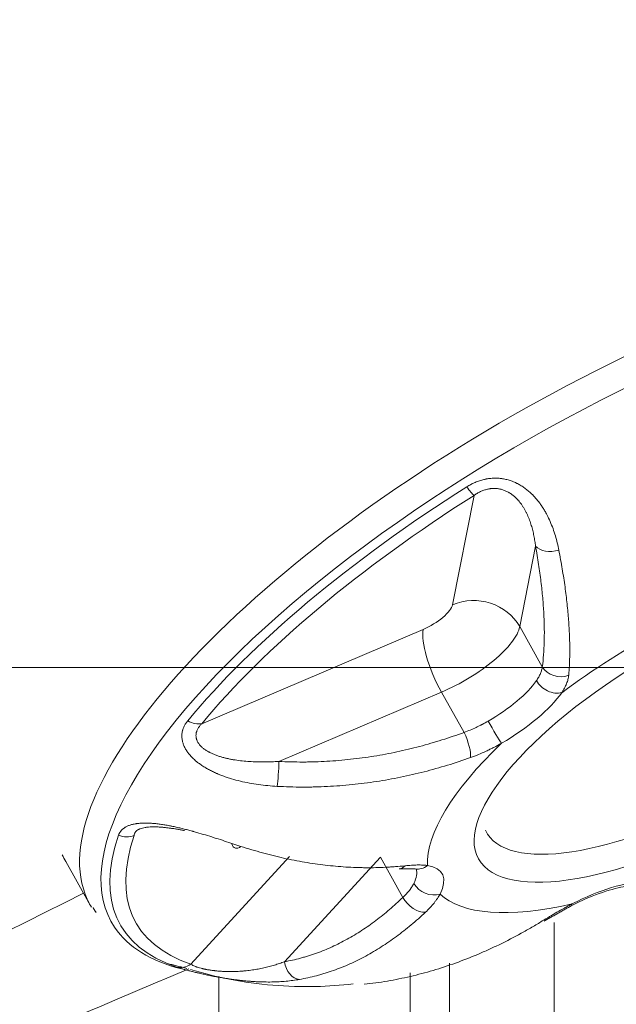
# Model space of a CAD drawing. Header units: millimetres. Extents: x -10 to 594, y 0 to 420.
# Tile 219 of 256: x 143.03 to 144.52, y 282.2 to 284.66. Entities that reach past the tile are written whole.
import ezdxf

# ---------------------------------------------------------------- set-up
doc = ezdxf.new("R2010")
doc.units = ezdxf.units.MM
doc.layers.add('1', color=7, linetype='Continuous', true_color=0xffffff)
doc.styles.add('Calibri', font='txt')
doc.dimstyles.get("Standard").update_dxf_attribs({"dimtxt": 0.18, "dimasz": 0.18, "dimexe": 0.18, "dimexo": 0.0625, "dimgap": 0.09, "dimtad": 0, "dimtih": 1, "dimtoh": 1, "dimdec": 4, "dimzin": 0, "dimdsep": 46, "dimtxsty": 'Standard', "dimcen": 0.09, "dimadec": 0, "dimazin": 0, "dimtfac": 1, "dimtdec": 4, "dimtofl": 0, "dimtmove": 0, "dimatfit": 3, "dimfxl": 0, "dimtolj": 1, "dimtzin": 0, "dimarcsym": 0})

# ---------------------------------------------------------------- blocks, each defined once
blk = doc.blocks.new('_U3')
at = {"layer": '1', "color": 18, "lineweight": 13}
for p, q in [((160.4663, 283.0429), (78.3988, 283.0429)), ((80.3988, 283.0429), (80.3988, 278.5423)), ((80.3988, 260.4522), (80.3988, 264.9527)), ((160.4706, 260.4522), (78.3988, 260.4522))]:
    blk.add_line(p, q, dxfattribs=at)
at = {"layer": '1', "color": 18}
for points in [[(80.3988, 283.0429), (81.3366, 279.5429), (79.4609, 279.5429)], [(80.3988, 260.4522), (79.4609, 263.9522), (81.3366, 263.9522)]]:
    blk.add_solid(points, dxfattribs=at)
at = {"layer": '1', "color": 18, "linetype": 'Continuous', "lineweight": 13, "char_height": 3.5, "attachment_point": 7, "line_spacing_factor": 1.399613, "style": 'Calibri'}
for s, insert in [('\\fCalibri|b0|i0;\\W1.0000;0.5', (77.259, 272.2728)), ('\\fCalibri|b0|i0;\\W1.0000;CTRS', (87.4095, 272.2728)), ('\\fCalibri|b0|i0;\\W1.0000;FWD LIFT POINTS', (59.5937, 265.228))]:
    blk.add_mtext(s, dxfattribs=dict(at, insert=insert))

msp = doc.modelspace()

# ---------------------------------------------------------------- linework, layer by layer
at = {"layer": '1', "color": 155, "linetype": 'Continuous', "lineweight": 13}
for p, q in [((144.1081, 283.1993), (144.1619, 283.4723)), ((144.3154, 283.3453), (144.2759, 283.1448)), ((143.4821, 282.9023), (144.0348, 283.1378)), ((144.2759, 283.1448), (144.3323, 283.0444)), ((144.0806, 282.981), (143.6747, 282.808)), ((144.0806, 282.981), (144.137, 282.8806)), ((143.4546, 282.3022), (143.7008, 282.5706)), ((143.928, 282.5692), (143.6884, 282.308)), ((143.928, 282.5692), (143.9844, 282.4688)), ((144.3616, 282.4058), (144.3616, 261.097)), ((144.101, 261.1463), (144.101, 282.3045)), ((143.5244, 261.2109), (143.5244, 282.2711)), ((144.0021, 282.28), (144.0021, 261.2109))]:
    msp.add_line(p, q, dxfattribs=at)
at = {"layer": '1', "color": 155, "linetype": 'Continuous', "lineweight": 18}
for p, q in [((143.1424, 282.5583), (143.2037, 282.4492)), ((144.4063, 282.4486), (144.4064, 282.4524))]:
    msp.add_line(p, q, dxfattribs=at)
at = {"layer": '1', "color": 155, "linetype": 'Continuous', "lineweight": 13}
for centre, major_axis, ratio, start_param, end_param in [((144.5584, 283.2101), (1.3547, 0.7609), 0.353745, 0.000077, 3.086495), ((144.5889, 283.1557), (1.3325, 0.7484), 0.353745, 0, 3.170631), ((144.139, 283.5131), (0.0267, -0.0422), 0.137721, 5.100696, 5.917972), ((144.3597, 283.3643), (-0.0492, -0.0089), 0.624356, 0.353184, 1.743217), ((144.7416, 282.8838), (0.6826, 0.3834), 0.353745, 1.152795, 1.919443), ((144.1653, 283.0973), (-0.1226, 0.0242), 0.895468, 3.79386, 5.364656), ((144.0417, 283.1708), (0.0654, 0.0367), 0.353745, 4.412476, 5.990146), ((144.0921, 283.0359), (-0.049, 0.115), 0.276335, 0.376941, 1.947737), ((144.099, 283.0689), (-0.1744, -0.0979), 0.353745, 1.270883, 2.848553), ((144.3766, 283.0634), (0.0496, -0.0064), 0.875456, 3.734828, 5.271665), ((144.1562, 282.9669), (0.1744, 0.0979), 0.353745, 4.748092, 5.654529), ((144.358, 283.0206), (0.0411, -0.0285), 0.756522, 4.140857, 5.711654), ((143.4592, 282.9431), (0.0386, -0.0318), 0.690259, 4.955088, 5.772364), ((144.2073, 282.8942), (0.025, -0.0433), 0.033388, 4.350606, 5.921402), ((144.1324, 282.8586), (0.0172, -0.0469), 0.257193, 0.424517, 1.961354), ((144.7416, 282.8838), (0.6826, 0.3834), 0.353745, 2.199993, 2.966641), ((143.67, 282.7861), (0.0025, 0.0499), 0.077781, 3.781786, 5.171818), ((144.5969, 283.1414), (-1.3185, -0.7405), 0.353745, 5.907365, 6.589651), ((144.6042, 283.1285), (1.2867, 0.7227), 0.353745, 2.765772, 3.448059), ((143.2905, 282.6641), (0.0473, -0.0161), 0.870061, 4.665533, 5.482809), ((143.8413, 282.4459), (0.1744, 0.0979), 0.353745, 5.79529, 6.220791), ((144.0229, 282.5891), (0.008, 0.0494), 0.854606, 3.140506, 3.891028), ((143.8642, 282.4051), (-0.218, -0.1224), 0.353745, 2.653697, 3.560134), ((144.4266, 282.3628), (-0.218, -0.1224), 0.353745, 3.700895, 4.607332), ((144.0541, 282.5179), (0.0446, -0.0227), 0.826207, 4.03352, 5.604316), ((144.0204, 282.4741), (0.0347, -0.036), 0.653564, 4.276525, 5.813363), ((144.7416, 282.8838), (0.6826, 0.3834), 0.353745, 3.24719, 4.013839), ((143.4316, 282.343), (0.0162, 0.0473), 0.89176, 3.221773, 4.039049), ((143.7244, 282.3133), (-0.0087, 0.0492), 0.727371, 1.550872, 2.940904)]:
    msp.add_ellipse(centre, major_axis=major_axis, ratio=ratio, start_param=start_param, end_param=end_param, dxfattribs=at)
at = {"layer": '1', "color": 155, "linetype": 'Continuous', "lineweight": 18}
for centre, major_axis, ratio, start_param, end_param in [((144.5969, 283.1414), (-1.3185, -0.7405), 0.353745, 4.860168, 5.542454), ((144.6042, 283.1285), (1.2867, 0.7227), 0.353745, 1.718575, 2.400861), ((144.7187, 282.9246), (0.5248, 0.2947), 0.353745, 3.107407, 6.248508), ((144.1791, 282.9261), (-0.218, -0.1224), 0.353745, 1.606499, 2.512937), ((143.5812, 282.6392), (-0.0159, -0.0474), 0.43566, 5.747315, 6.881625), ((144.4971, 283.3191), (1.3547, 0.7609), 0.353745, 3.106916, 3.14167), ((143.9697, 282.5895), (-0.0045, 0.0498), 0.66201, 3.176536, 3.65394), ((144.5584, 283.2101), (1.3547, 0.7609), 0.353745, 3.086495, 3.152272), ((144.5889, 283.1557), (1.3325, 0.7484), 0.353745, 3.170631, 3.497259)]:
    msp.add_ellipse(centre, major_axis=major_axis, ratio=ratio, start_param=start_param, end_param=end_param, dxfattribs=at)
at = {"layer": '1', "color": 155, "linetype": 'Continuous', "lineweight": 13}
msp.add_ellipse((144.7416, 282.8838), major_axis=(-0.5684, -0.3192), ratio=0.353745, dxfattribs=at)
at = {"layer": '1', "color": 155, "linetype": 'Continuous', "lineweight": 18}
for points, knots in [([(144.1437, 283.4937), (144.147, 283.4958), (144.1504, 283.4977), (144.1547, 283.5), (144.1556, 283.5005), (144.1573, 283.5014), (144.1582, 283.5018), (144.1609, 283.5031), (144.1627, 283.5039), (144.168, 283.5062), (144.1717, 283.5076), (144.1791, 283.5101), (144.1829, 283.5111), (144.1876, 283.5122), (144.1891, 283.5126), (144.1905, 283.5129), (144.1915, 283.5131), (144.192, 283.5131), (144.1944, 283.5136), (144.2002, 283.5145), (144.2099, 283.5154), (144.2176, 283.5153), (144.2233, 283.515), (144.2262, 283.5147), (144.2291, 283.5144), (144.231, 283.5142), (144.2319, 283.514), (144.2367, 283.5133), (144.2404, 283.5125), (144.2477, 283.5106), (144.2548, 283.5085), (144.2617, 283.5057), (144.2659, 283.5037), (144.2668, 283.5034), (144.2684, 283.5025), (144.2692, 283.5021), (144.2717, 283.5009), (144.2733, 283.5), (144.2781, 283.4974), (144.2811, 283.4955), (144.2871, 283.4915), (144.2899, 283.4894), (144.2955, 283.4851), (144.2982, 283.4828), (144.3021, 283.4793), (144.3034, 283.4781), (144.3053, 283.4763), (144.3059, 283.4757), (144.3072, 283.4745), (144.3102, 283.4714), (144.3132, 283.4683), (144.3177, 283.4631), (144.322, 283.4579), (144.3281, 283.4498), (144.3318, 283.4443), (144.3345, 283.4401), (144.3358, 283.4379), (144.3371, 283.4358), (144.338, 283.4344), (144.3384, 283.4337), (144.3405, 283.4301), (144.342, 283.4272), (144.3466, 283.4185), (144.3494, 283.4127), (144.3545, 283.401), (144.3569, 283.3951), (144.3611, 283.3833), (144.3631, 283.3773), (144.3666, 283.3654), (144.3682, 283.3595), (144.3711, 283.3475), (144.3724, 283.3415), (144.3736, 283.3356)], [0, 0, 0, 0, 0.03125, 0.03125, 0.039063, 0.039063, 0.046875, 0.046875, 0.0625, 0.0625, 0.09375, 0.09375, 0.125, 0.125, 0.132813, 0.136719, 0.136719, 0.140625, 0.140625, 0.15625, 0.1875, 0.21875, 0.21875, 0.234375, 0.242188, 0.242188, 0.25, 0.25, 0.28125, 0.28125, 0.3125, 0.34375, 0.34375, 0.351563, 0.351563, 0.359375, 0.359375, 0.375, 0.375, 0.40625, 0.40625, 0.4375, 0.4375, 0.46875, 0.46875, 0.484375, 0.484375, 0.492188, 0.492188, 0.5, 0.53125, 0.53125, 0.5625, 0.59375, 0.625, 0.625, 0.640625, 0.648437, 0.648437, 0.65625, 0.65625, 0.6875, 0.6875, 0.75, 0.75, 0.8125, 0.8125, 0.875, 0.875, 0.9375, 0.9375, 1, 1, 1, 1]), ([(144.3154, 283.3453), (144.3149, 283.3496), (144.3137, 283.3583), (144.3122, 283.367), (144.3105, 283.3757), (144.3095, 283.3801), (144.3074, 283.3888), (144.3062, 283.3931), (144.3035, 283.4018), (144.3021, 283.4062), (144.2989, 283.4149), (144.2971, 283.4192), (144.2946, 283.4246), (144.2941, 283.4257), (144.2931, 283.4278), (144.2916, 283.431), (144.2888, 283.4363), (144.2851, 283.4425), (144.2824, 283.4466), (144.2796, 283.4507), (144.2781, 283.4527), (144.2758, 283.4556), (144.275, 283.4566), (144.2738, 283.4581), (144.2734, 283.4585), (144.2725, 283.4595), (144.2704, 283.4619), (144.2682, 283.4642), (144.2645, 283.4678), (144.2626, 283.4695), (144.2585, 283.4729), (144.2564, 283.4745), (144.2531, 283.4768), (144.2514, 283.4779), (144.2493, 283.4791), (144.2484, 283.4797), (144.2478, 283.48), (144.2475, 283.4802), (144.2447, 283.4817), (144.2422, 283.4829), (144.237, 283.4851), (144.2343, 283.4861), (144.2301, 283.4873), (144.2279, 283.4878), (144.2254, 283.4883), (144.2242, 283.4885), (144.2235, 283.4887), (144.2231, 283.4887), (144.2197, 283.4893), (144.2137, 283.4898), (144.2075, 283.4896), (144.2037, 283.4892), (144.2025, 283.489), (144.2014, 283.4889), (144.2006, 283.4887), (144.2002, 283.4887), (144.199, 283.4885), (144.1979, 283.4883), (144.1967, 283.488), (144.1959, 283.4879), (144.1955, 283.4878), (144.1921, 283.487), (144.1891, 283.4861), (144.1833, 283.4841), (144.1804, 283.4829), (144.1763, 283.4809), (144.1742, 283.4799), (144.1722, 283.4788), (144.1708, 283.478), (144.1702, 283.4777), (144.1669, 283.4757), (144.1643, 283.474), (144.1619, 283.4723)], [0, 0, 0, 0, 0.0625, 0.125, 0.125, 0.1875, 0.1875, 0.25, 0.25, 0.3125, 0.3125, 0.375, 0.375, 0.390625, 0.390625, 0.40625, 0.4375, 0.46875, 0.5, 0.5, 0.53125, 0.53125, 0.546875, 0.546875, 0.554688, 0.554688, 0.5625, 0.59375, 0.59375, 0.625, 0.625, 0.65625, 0.65625, 0.671875, 0.679688, 0.683594, 0.683594, 0.6875, 0.6875, 0.71875, 0.71875, 0.75, 0.75, 0.765625, 0.773438, 0.777344, 0.777344, 0.78125, 0.78125, 0.8125, 0.84375, 0.84375, 0.851563, 0.855469, 0.855469, 0.859375, 0.859375, 0.867188, 0.871094, 0.871094, 0.875, 0.875, 0.90625, 0.90625, 0.9375, 0.9375, 0.953125, 0.960938, 0.960938, 0.96875, 0.96875, 1, 1, 1, 1]), ([(144.3736, 283.3356), (144.3767, 283.3195), (144.3795, 283.3038), (144.3846, 283.2732), (144.3869, 283.2583), (144.391, 283.2292), (144.3927, 283.2151), (144.3957, 283.1876), (144.3969, 283.1742), (144.3989, 283.1482), (144.3996, 283.1355), (144.4004, 283.1171), (144.4006, 283.1095), (144.4007, 283.1021), (144.4008, 283.0991), (144.4008, 283.0976), (144.4008, 283.0932), (144.4009, 283.0787), (144.4006, 283.062), (144.3999, 283.0488), (144.3997, 283.0435), (144.3995, 283.0409), (144.399, 283.0332), (144.3986, 283.0282), (144.3982, 283.0232)], [0, 0, 0, 0, 0.125, 0.125, 0.25, 0.25, 0.375, 0.375, 0.5, 0.5, 0.625, 0.625, 0.6875, 0.703125, 0.703125, 0.71875, 0.71875, 0.75, 0.875, 0.90625, 0.90625, 0.9375, 0.9375, 1, 1, 1, 1]), ([(144.3177, 283.0099), (144.3182, 283.0106), (144.3187, 283.0114), (144.3197, 283.0129), (144.3211, 283.0151), (144.3225, 283.0173), (144.325, 283.0218), (144.3279, 283.0276), (144.3309, 283.0361), (144.332, 283.0416), (144.3323, 283.0444)], [0, 0, 0, 0, 0.0625, 0.0625, 0.125, 0.25, 0.25, 0.5, 0.75, 1, 1, 1, 1]), ([(144.3982, 283.0232), (144.3978, 283.0198), (144.3966, 283.0129), (144.3932, 283.0022), (144.3897, 282.9949), (144.3867, 282.9893), (144.3851, 282.9865), (144.3834, 282.9837), (144.3822, 282.9817), (144.3816, 282.9808), (144.3809, 282.9798)], [0, 0, 0, 0, 0.25, 0.5, 0.75, 0.75, 0.875, 0.9375, 0.9375, 1, 1, 1, 1]), ([(143.6703, 282.7459), (143.6626, 282.7463), (143.6548, 282.7469), (143.6393, 282.7484), (143.6316, 282.7493), (143.6162, 282.7514), (143.6086, 282.7526), (143.5935, 282.7554), (143.586, 282.757), (143.5711, 282.7605), (143.5637, 282.7625), (143.5528, 282.7658), (143.5456, 282.7681), (143.5348, 282.7718), (143.5278, 282.7746), (143.5234, 282.7764), (143.5225, 282.7768), (143.5208, 282.7775), (143.5182, 282.7787), (143.5122, 282.7814), (143.5039, 282.7854), (143.4942, 282.7907), (143.488, 282.7945), (143.4819, 282.7984), (143.479, 282.8005), (143.4746, 282.8036), (143.4732, 282.8047), (143.4711, 282.8063), (143.4704, 282.8069), (143.469, 282.808), (143.4656, 282.8108), (143.4624, 282.8137), (143.4575, 282.8185), (143.4552, 282.8209), (143.4519, 282.8247), (143.4503, 282.8266), (143.4488, 282.8285), (143.4478, 282.8298), (143.4473, 282.8305), (143.445, 282.8337), (143.4415, 282.8391), (143.4388, 282.8445), (143.4364, 282.85), (143.4355, 282.8528), (143.4345, 282.8563), (143.4343, 282.857), (143.4339, 282.8584), (143.4335, 282.8605), (143.4331, 282.8626), (143.4326, 282.8667), (143.4322, 282.8722), (143.4327, 282.8776), (143.4334, 282.8816), (143.4337, 282.883), (143.4341, 282.8846), (143.4342, 282.8849), (143.4343, 282.8856), (143.4346, 282.8866), (143.4357, 282.8901), (143.4369, 282.8933), (143.4393, 282.8982), (143.442, 282.9029), (143.4453, 282.9074), (143.4472, 282.9096)], [0, 0, 0, 0, 0.0625, 0.0625, 0.125, 0.125, 0.1875, 0.1875, 0.25, 0.25, 0.3125, 0.3125, 0.34375, 0.375, 0.40625, 0.40625, 0.414063, 0.414063, 0.421875, 0.4375, 0.46875, 0.5, 0.53125, 0.53125, 0.5625, 0.5625, 0.578125, 0.578125, 0.585938, 0.585938, 0.59375, 0.625, 0.625, 0.65625, 0.65625, 0.671875, 0.679688, 0.679688, 0.6875, 0.6875, 0.71875, 0.75, 0.75, 0.78125, 0.78125, 0.789063, 0.789063, 0.796875, 0.8125, 0.8125, 0.84375, 0.875, 0.875, 0.890625, 0.890625, 0.894531, 0.894531, 0.898438, 0.90625, 0.9375, 0.9375, 0.96875, 1, 1, 1, 1]), ([(143.4821, 282.9023), (143.4803, 282.9006), (143.4787, 282.8987), (143.4757, 282.8949), (143.4744, 282.893), (143.472, 282.889), (143.471, 282.8869), (143.47, 282.8845), (143.4699, 282.8843), (143.4697, 282.8837), (143.4696, 282.8834), (143.4693, 282.8826), (143.4688, 282.881), (143.4684, 282.8794), (143.4678, 282.8761), (143.4677, 282.8739), (143.4677, 282.8706), (143.4678, 282.8695), (143.4681, 282.8679), (143.4681, 282.8673), (143.4684, 282.8662), (143.4685, 282.8654), (143.4688, 282.8645), (143.4689, 282.864), (143.469, 282.8637), (143.4692, 282.8629), (143.4698, 282.8612), (143.4705, 282.8597), (143.472, 282.8565), (143.4732, 282.8545), (143.4753, 282.8515), (143.476, 282.8505), (143.4772, 282.8491), (143.4776, 282.8486), (143.4785, 282.8477), (143.4789, 282.8472), (143.4798, 282.8463), (143.4803, 282.8458), (143.4812, 282.8449), (143.4826, 282.8436), (143.4841, 282.8423), (143.4871, 282.8398), (143.4893, 282.8382), (143.4938, 282.8352), (143.4962, 282.8338), (143.4992, 282.8321), (143.4998, 282.8317), (143.5011, 282.8311), (143.503, 282.8301), (143.5049, 282.8292), (143.5087, 282.8273), (143.5113, 282.8262), (143.5166, 282.8241), (143.5193, 282.8231), (143.5248, 282.8212), (143.5304, 282.8194), (143.5361, 282.8178), (143.5404, 282.8167), (143.5418, 282.8164), (143.544, 282.8158), (143.5455, 282.8155), (143.5498, 282.8145), (143.5564, 282.8132), (143.5624, 282.8122), (143.5712, 282.8107), (143.5772, 282.81), (143.5892, 282.8087), (143.5952, 282.8082), (143.6073, 282.8074), (143.6134, 282.8071), (143.6226, 282.8068), (143.6256, 282.8068), (143.6317, 282.8067), (143.6348, 282.8067), (143.644, 282.8068), (143.6501, 282.8069), (143.6624, 282.8073), (143.6685, 282.8077), (143.6747, 282.808)], [0, 0, 0, 0, 0.03125, 0.03125, 0.0625, 0.0625, 0.09375, 0.09375, 0.097656, 0.097656, 0.101563, 0.101563, 0.109375, 0.125, 0.125, 0.15625, 0.15625, 0.171875, 0.171875, 0.179688, 0.179688, 0.1875, 0.191406, 0.191406, 0.195313, 0.195313, 0.203125, 0.21875, 0.21875, 0.25, 0.25, 0.265625, 0.265625, 0.273438, 0.273438, 0.28125, 0.28125, 0.289063, 0.289063, 0.296875, 0.3125, 0.3125, 0.34375, 0.34375, 0.375, 0.375, 0.382813, 0.382813, 0.390625, 0.40625, 0.40625, 0.4375, 0.4375, 0.46875, 0.46875, 0.5, 0.53125, 0.53125, 0.546875, 0.546875, 0.554688, 0.5625, 0.59375, 0.625, 0.625, 0.6875, 0.6875, 0.75, 0.75, 0.8125, 0.8125, 0.84375, 0.84375, 0.875, 0.875, 0.9375, 0.9375, 1, 1, 1, 1]), ([(144.137, 282.8806), (144.1421, 282.8824), (144.1523, 282.8863), (144.1624, 282.8908), (144.1699, 282.8944), (144.1737, 282.8962), (144.1775, 282.8981), (144.1793, 282.899), (144.18, 282.8994), (144.1812, 282.9), (144.1868, 282.9029), (144.1923, 282.906), (144.1971, 282.9088)], [0, 0, 0, 0, 0.25, 0.5, 0.5, 0.625, 0.6875, 0.6875, 0.71875, 0.71875, 0.75, 1, 1, 1, 1]), ([(144.2302, 282.8535), (144.224, 282.8499), (144.2177, 282.8465), (144.2105, 282.8428), (144.2097, 282.8424), (144.2081, 282.8416), (144.2073, 282.8412), (144.2049, 282.8399), (144.2001, 282.8375), (144.1952, 282.8352), (144.1855, 282.8307), (144.1726, 282.825), (144.1596, 282.82), (144.153, 282.8177)], [0, 0, 0, 0, 0.25, 0.25, 0.28125, 0.28125, 0.3125, 0.3125, 0.375, 0.5, 0.5, 0.75, 1, 1, 1, 1]), ([(144.153, 282.8177), (144.134, 282.8109), (144.1148, 282.8045), (144.0762, 282.7927), (144.0568, 282.7872), (144.0177, 282.7773), (143.998, 282.7727), (143.9583, 282.7646), (143.9383, 282.761), (143.8981, 282.7549), (143.8778, 282.7523), (143.837, 282.7481), (143.8164, 282.7466), (143.7854, 282.745), (143.7724, 282.7445), (143.7593, 282.7443), (143.7541, 282.7442), (143.7515, 282.7441), (143.7436, 282.7441), (143.7175, 282.744), (143.6913, 282.7447), (143.6703, 282.7459)], [0, 0, 0, 0, 0.125, 0.125, 0.25, 0.25, 0.375, 0.375, 0.5, 0.5, 0.625, 0.625, 0.75, 0.75, 0.8125, 0.828125, 0.828125, 0.84375, 0.84375, 0.875, 1, 1, 1, 1]), ([(143.2743, 282.6237), (143.275, 282.6256), (143.2757, 282.6274), (143.2769, 282.6295), (143.2772, 282.63), (143.2777, 282.6308), (143.2779, 282.6312), (143.2788, 282.6325), (143.2805, 282.6349), (143.2841, 282.6387), (143.2876, 282.6414), (143.29, 282.643), (143.2908, 282.6435), (143.2916, 282.6439), (143.2921, 282.6442), (143.2934, 282.645), (143.297, 282.6468), (143.303, 282.6492), (143.3084, 282.6507), (143.3127, 282.6516), (143.3149, 282.6521), (143.3172, 282.6525), (143.3187, 282.6527), (143.3195, 282.6528), (143.3234, 282.6534), (143.3266, 282.6537), (143.3333, 282.6541), (143.3366, 282.6542), (143.3436, 282.6543), (143.3471, 282.6542), (143.3517, 282.654), (143.3526, 282.6539), (143.3544, 282.6538), (143.3553, 282.6538), (143.3581, 282.6536), (143.3599, 282.6535), (143.3655, 282.653), (143.3692, 282.6526), (143.3767, 282.6517), (143.3804, 282.6511), (143.388, 282.65), (143.3918, 282.6493), (143.3975, 282.6483), (143.3994, 282.648), (143.4023, 282.6474), (143.4033, 282.6472), (143.4052, 282.6468), (143.41, 282.6459), (143.4186, 282.644), (143.43, 282.6414), (143.4413, 282.6385), (143.4488, 282.6366), (143.4545, 282.635), (143.4573, 282.6343), (143.4601, 282.6335), (143.462, 282.633), (143.4629, 282.6327), (143.4676, 282.6314), (143.4713, 282.6303), (143.4823, 282.6271), (143.4896, 282.625), (143.5039, 282.6206), (143.511, 282.6183), (143.5251, 282.6139), (143.5321, 282.6117), (143.5459, 282.6072), (143.5527, 282.6049), (143.5663, 282.6005), (143.5731, 282.5983), (143.5798, 282.5961)], [0, 0, 0, 0, 0.03125, 0.03125, 0.039062, 0.039062, 0.046875, 0.046875, 0.0625, 0.09375, 0.125, 0.125, 0.132812, 0.136719, 0.136719, 0.140625, 0.15625, 0.1875, 0.21875, 0.21875, 0.234375, 0.242187, 0.242187, 0.25, 0.25, 0.28125, 0.28125, 0.3125, 0.3125, 0.34375, 0.34375, 0.351562, 0.351562, 0.359375, 0.359375, 0.375, 0.375, 0.40625, 0.40625, 0.4375, 0.4375, 0.46875, 0.46875, 0.484375, 0.484375, 0.492187, 0.492187, 0.5, 0.53125, 0.5625, 0.59375, 0.625, 0.625, 0.640625, 0.648437, 0.648437, 0.65625, 0.65625, 0.6875, 0.6875, 0.75, 0.75, 0.8125, 0.8125, 0.875, 0.875, 0.9375, 0.9375, 1, 1, 1, 1]), ([(143.4391, 282.6357), (143.4362, 282.6362), (143.4303, 282.6373), (143.4244, 282.6383), (143.4183, 282.6393), (143.4153, 282.6398), (143.4107, 282.6405), (143.4092, 282.6407), (143.4068, 282.641), (143.4061, 282.6411), (143.4045, 282.6414), (143.4007, 282.6419), (143.3968, 282.6424), (143.3907, 282.643), (143.3876, 282.6434), (143.3815, 282.6439), (143.3784, 282.6441), (143.3739, 282.6444), (143.3716, 282.6445), (143.3689, 282.6446), (143.3678, 282.6447), (143.367, 282.6447), (143.3666, 282.6447), (143.3632, 282.6448), (143.3602, 282.6448), (143.3545, 282.6446), (143.3516, 282.6445), (143.3475, 282.6441), (143.3455, 282.6439), (143.3432, 282.6436), (143.3422, 282.6435), (143.3416, 282.6434), (143.3413, 282.6433), (143.3384, 282.6429), (143.3336, 282.6419), (143.3295, 282.6405), (143.3271, 282.6395), (143.3264, 282.6392), (143.3258, 282.6389), (143.3253, 282.6387), (143.3251, 282.6386), (143.3245, 282.6383), (143.3239, 282.6379), (143.3233, 282.6376), (143.3229, 282.6374), (143.3227, 282.6372), (143.321, 282.6362), (143.3197, 282.6352), (143.3175, 282.6331), (143.3166, 282.6319), (143.3155, 282.6302), (143.315, 282.6293), (143.3146, 282.6284), (143.3144, 282.6278), (143.3143, 282.6275), (143.3138, 282.6259), (143.3136, 282.6246), (143.3134, 282.6233)], [0, 0, 0, 0, 0.054295, 0.109924, 0.109924, 0.165554, 0.165554, 0.193369, 0.193369, 0.207276, 0.207276, 0.221184, 0.276814, 0.276814, 0.332443, 0.332443, 0.388073, 0.388073, 0.415888, 0.429795, 0.436749, 0.436749, 0.443703, 0.443703, 0.499332, 0.499332, 0.554962, 0.554962, 0.582777, 0.596684, 0.603638, 0.603638, 0.610592, 0.610592, 0.666222, 0.721851, 0.721851, 0.735759, 0.742713, 0.742713, 0.749666, 0.749666, 0.763574, 0.770527, 0.770527, 0.777481, 0.777481, 0.833111, 0.833111, 0.888741, 0.888741, 0.916555, 0.930463, 0.930463, 0.94437, 0.94437, 1, 1, 1, 1]), ([(143.5798, 282.5961), (143.5978, 282.5902), (143.6157, 282.5848), (143.6513, 282.575), (143.669, 282.5706), (143.7041, 282.5628), (143.7216, 282.5594), (143.7563, 282.5535), (143.7735, 282.5511), (143.8077, 282.5471), (143.8247, 282.5456), (143.8501, 282.544), (143.8606, 282.5435), (143.8711, 282.5432), (143.8753, 282.5431), (143.8774, 282.543), (143.8837, 282.5429), (143.9046, 282.5426), (143.9293, 282.5431), (143.9496, 282.5443), (143.9577, 282.5448), (143.9617, 282.5451), (143.9738, 282.546), (143.9818, 282.5467), (143.9897, 282.5475)], [0, 0, 0, 0, 0.125, 0.125, 0.25, 0.25, 0.375, 0.375, 0.5, 0.5, 0.625, 0.625, 0.6875, 0.703125, 0.703125, 0.71875, 0.71875, 0.75, 0.875, 0.90625, 0.90625, 0.9375, 0.9375, 1, 1, 1, 1]), ([(143.9897, 282.5475), (143.9952, 282.5481), (144.0058, 282.549), (144.0204, 282.5497), (144.0293, 282.5496), (144.0357, 282.5493), (144.0388, 282.5491), (144.0418, 282.5488), (144.0438, 282.5486), (144.0448, 282.5485), (144.0458, 282.5483)], [0, 0, 0, 0, 0.25, 0.5, 0.75, 0.75, 0.875, 0.9375, 0.9375, 1, 1, 1, 1]), ([(143.9844, 282.4688), (143.9875, 282.4717), (143.9932, 282.4775), (143.9982, 282.4833), (144.0016, 282.4877), (144.0032, 282.4899), (144.0047, 282.4921), (144.0055, 282.4932), (144.0057, 282.4935), (144.0062, 282.4943), (144.0083, 282.4975), (144.0102, 282.5007), (144.0116, 282.5035)], [0, 0, 0, 0, 0.25, 0.5, 0.5, 0.625, 0.6875, 0.6875, 0.71875, 0.71875, 0.75, 1, 1, 1, 1]), ([(144.4064, 282.4487), (144.4237, 282.4575), (144.4634, 282.4758), (144.5228, 282.4945), (144.5531, 282.4984), (144.5654, 282.4983)], [0, 0, 0, 0, 0.274879, 0.659945, 1, 1, 1, 1]), ([(144.077, 282.4771), (144.0751, 282.4735), (144.0728, 282.4698), (144.07, 282.4656), (144.0697, 282.4651), (144.069, 282.4641), (144.068, 282.4627), (144.0656, 282.4594), (144.0634, 282.4565), (144.0589, 282.4508), (144.0523, 282.4432), (144.0447, 282.4355), (144.0406, 282.4317)], [0, 0, 0, 0, 0.25, 0.25, 0.28125, 0.28125, 0.3125, 0.375, 0.5, 0.5, 0.75, 1, 1, 1, 1]), ([(144.3322, 282.4098), (144.3382, 282.4135), (144.3503, 282.4208), (144.3687, 282.4316), (144.3811, 282.4386), (144.3905, 282.4438), (144.3953, 282.4464), (144.4, 282.449), (144.4032, 282.4507), (144.4048, 282.4515), (144.4064, 282.4524)], [0, 0, 0, 0, 0.25, 0.5, 0.75, 0.75, 0.875, 0.9375, 0.9375, 1, 1, 1, 1]), ([(144.0406, 282.4317), (144.0288, 282.4206), (144.0169, 282.41), (143.9927, 282.3898), (143.9804, 282.3802), (143.9556, 282.3619), (143.943, 282.3533), (143.9175, 282.337), (143.9046, 282.3294), (143.8784, 282.3152), (143.8651, 282.3086), (143.8382, 282.2966), (143.8245, 282.2911), (143.8038, 282.2837), (143.795, 282.2808), (143.7863, 282.2782), (143.7827, 282.2771), (143.781, 282.2766), (143.7757, 282.2751), (143.758, 282.2702), (143.7401, 282.2663), (143.7258, 282.2638)], [0, 0, 0, 0, 0.125, 0.125, 0.25, 0.25, 0.375, 0.375, 0.5, 0.5, 0.625, 0.625, 0.75, 0.75, 0.8125, 0.828125, 0.828125, 0.84375, 0.84375, 0.875, 1, 1, 1, 1]), ([(143.8875, 282.2517), (143.907, 282.2538), (143.9263, 282.2565), (143.9648, 282.2631), (143.9839, 282.267), (144.0219, 282.2759), (144.0408, 282.2809), (144.0784, 282.292), (144.0971, 282.2982), (144.1343, 282.3115), (144.1528, 282.3187), (144.1804, 282.3304), (144.1918, 282.3354), (144.2032, 282.3406), (144.2078, 282.3427), (144.2101, 282.3438), (144.2169, 282.347), (144.2396, 282.3578), (144.2664, 282.3718), (144.2885, 282.3841), (144.2973, 282.3891), (144.3017, 282.3916), (144.3149, 282.3993), (144.3236, 282.4045), (144.3322, 282.4098)], [0, 0, 0, 0, 0.125, 0.125, 0.25, 0.25, 0.375, 0.375, 0.5, 0.5, 0.625, 0.625, 0.6875, 0.703125, 0.703125, 0.71875, 0.71875, 0.75, 0.875, 0.90625, 0.90625, 0.9375, 0.9375, 1, 1, 1, 1]), ([(143.7258, 282.2638), (143.7204, 282.2629), (143.715, 282.2621), (143.7039, 282.2606), (143.6983, 282.26), (143.6868, 282.2589), (143.681, 282.2585), (143.6691, 282.2579), (143.6631, 282.2576), (143.6507, 282.2574), (143.6445, 282.2574), (143.6348, 282.2576), (143.6283, 282.2578), (143.6183, 282.2582), (143.6115, 282.2586), (143.6071, 282.2589), (143.6062, 282.259), (143.6045, 282.2591), (143.6019, 282.2593), (143.5957, 282.2598), (143.5869, 282.2607), (143.576, 282.2618), (143.5687, 282.2627), (143.5612, 282.2637), (143.5575, 282.2642), (143.5518, 282.265), (143.5499, 282.2653), (143.547, 282.2658), (143.5461, 282.2659), (143.5442, 282.2662), (143.5394, 282.2669), (143.5346, 282.2677), (143.5269, 282.2691), (143.523, 282.2697), (143.5173, 282.2708), (143.5144, 282.2713), (143.5115, 282.2719), (143.5095, 282.2723), (143.5086, 282.2724), (143.5038, 282.2734), (143.4962, 282.2749), (143.4888, 282.2765), (143.4816, 282.2781), (143.478, 282.2789), (143.4736, 282.2799), (143.4727, 282.2801), (143.471, 282.2805), (143.4684, 282.2811), (143.4625, 282.2825), (143.4546, 282.2844), (143.4487, 282.2859), (143.4445, 282.2871), (143.4431, 282.2874), (143.4414, 282.2879), (143.4411, 282.288), (143.4404, 282.2882), (143.4394, 282.2884), (143.4359, 282.2894), (143.4329, 282.2903), (143.4284, 282.2916), (143.4242, 282.2929), (143.4206, 282.2941), (143.4189, 282.2946)], [0, 0, 0, 0, 0.0625, 0.0625, 0.125, 0.125, 0.1875, 0.1875, 0.25, 0.25, 0.3125, 0.3125, 0.34375, 0.375, 0.40625, 0.40625, 0.414063, 0.414063, 0.421875, 0.4375, 0.46875, 0.5, 0.53125, 0.53125, 0.5625, 0.5625, 0.578125, 0.578125, 0.585938, 0.585938, 0.59375, 0.625, 0.625, 0.65625, 0.65625, 0.671875, 0.679688, 0.679688, 0.6875, 0.6875, 0.71875, 0.75, 0.75, 0.78125, 0.78125, 0.789063, 0.789063, 0.796875, 0.8125, 0.84375, 0.875, 0.875, 0.890625, 0.890625, 0.894531, 0.894531, 0.898438, 0.90625, 0.9375, 0.9375, 0.96875, 1, 1, 1, 1]), ([(143.4538, 282.289), (143.4863, 282.2791), (143.5898, 282.2528), (143.7272, 282.2423), (143.8293, 282.249), (143.8602, 282.2525)], [0, 0, 0, 0, 0.24202, 0.770067, 1, 1, 1, 1]), ([(143.4546, 282.3022), (143.4555, 282.3015), (143.4566, 282.3008), (143.4591, 282.2994), (143.4605, 282.2987), (143.4636, 282.2973), (143.4653, 282.2965), (143.4674, 282.2957), (143.4676, 282.2957), (143.4681, 282.2955), (143.4684, 282.2954), (143.4691, 282.2951), (143.4706, 282.2946), (143.4722, 282.2941), (143.4755, 282.293), (143.4778, 282.2924), (143.4815, 282.2914), (143.4828, 282.2911), (143.4848, 282.2906), (143.4855, 282.2905), (143.4868, 282.2901), (143.4879, 282.2899), (143.4889, 282.2897), (143.4896, 282.2895), (143.49, 282.2895), (143.491, 282.2893), (143.4932, 282.2888), (143.4953, 282.2884), (143.4997, 282.2877), (143.5027, 282.2872), (143.5073, 282.2865), (143.5088, 282.2863), (143.5111, 282.286), (143.5119, 282.2859), (143.5135, 282.2858), (143.5142, 282.2857), (143.5158, 282.2855), (143.5166, 282.2854), (143.5181, 282.2853), (143.5205, 282.285), (143.5228, 282.2848), (143.5274, 282.2844), (143.5305, 282.2842), (143.5366, 282.2839), (143.5396, 282.2838), (143.5434, 282.2837), (143.5442, 282.2836), (143.5457, 282.2836), (143.5479, 282.2836), (143.5501, 282.2835), (143.5545, 282.2835), (143.5574, 282.2835), (143.5632, 282.2836), (143.566, 282.2837), (143.5716, 282.2839), (143.5771, 282.2842), (143.5825, 282.2846), (143.5865, 282.285), (143.5878, 282.2851), (143.5898, 282.2853), (143.5911, 282.2854), (143.595, 282.2858), (143.6008, 282.2865), (143.6059, 282.2871), (143.6133, 282.2882), (143.6182, 282.289), (143.6277, 282.2908), (143.6323, 282.2917), (143.6415, 282.2938), (143.646, 282.2949), (143.6526, 282.2966), (143.6548, 282.2972), (143.6592, 282.2984), (143.6613, 282.299), (143.6678, 282.3009), (143.6762, 282.3036), (143.6844, 282.3065), (143.6884, 282.308)], [0, 0, 0, 0, 0.03125, 0.03125, 0.0625, 0.0625, 0.09375, 0.09375, 0.097656, 0.097656, 0.101562, 0.101562, 0.109375, 0.125, 0.125, 0.15625, 0.15625, 0.171875, 0.171875, 0.179687, 0.179687, 0.1875, 0.191406, 0.191406, 0.195312, 0.195312, 0.203125, 0.21875, 0.21875, 0.25, 0.25, 0.265625, 0.265625, 0.273437, 0.273437, 0.28125, 0.28125, 0.289062, 0.289062, 0.296875, 0.3125, 0.3125, 0.34375, 0.34375, 0.375, 0.375, 0.382812, 0.382812, 0.390625, 0.40625, 0.40625, 0.4375, 0.4375, 0.46875, 0.46875, 0.5, 0.53125, 0.53125, 0.546875, 0.546875, 0.554687, 0.5625, 0.59375, 0.625, 0.625, 0.6875, 0.6875, 0.75, 0.75, 0.8125, 0.8125, 0.84375, 0.84375, 0.875, 0.875, 0.9375, 1, 1, 1, 1])]:
    msp.add_open_spline(points, degree=3, knots=knots, dxfattribs=at)
at = {"layer": '1', "color": 155, "linetype": 'Continuous', "lineweight": 13}
for points, knots in [([(144.3323, 283.0444), (144.3336, 283.054), (144.3346, 283.064), (144.3362, 283.0847), (144.3369, 283.0982), (144.3372, 283.1122), (144.3373, 283.1164), (144.3373, 283.1179), (144.3373, 283.1207), (144.3374, 283.1279), (144.3373, 283.1469), (144.3367, 283.1651), (144.3353, 283.1902), (144.3344, 283.2031), (144.3321, 283.2296), (144.3306, 283.2432), (144.3272, 283.2711), (144.3252, 283.2854), (144.3207, 283.3148), (144.3182, 283.3298), (144.3154, 283.3453)], [0, 0, 0, 0, 0.125, 0.125, 0.25, 0.28125, 0.28125, 0.296875, 0.296875, 0.3125, 0.375, 0.5, 0.5, 0.625, 0.625, 0.75, 0.75, 0.875, 0.875, 1, 1, 1, 1]), ([(143.6747, 282.808), (143.6947, 282.807), (143.7148, 282.8066), (143.7398, 282.8066), (143.7449, 282.8067), (143.7524, 282.8068), (143.7549, 282.8069), (143.7599, 282.807), (143.7724, 282.8073), (143.7848, 282.8079), (143.8146, 282.8096), (143.8342, 282.8112), (143.8733, 282.8155), (143.8927, 282.8181), (143.9313, 282.8244), (143.9504, 282.8279), (143.9884, 282.8361), (144.0073, 282.8406), (144.0448, 282.8505), (144.0634, 282.8559), (144.1003, 282.8676), (144.1187, 282.8739), (144.137, 282.8806)], [0, 0, 0, 0, 0.125, 0.125, 0.15625, 0.15625, 0.171875, 0.171875, 0.1875, 0.25, 0.25, 0.375, 0.375, 0.5, 0.5, 0.625, 0.625, 0.75, 0.75, 0.875, 0.875, 1, 1, 1, 1]), ([(143.6884, 282.308), (143.702, 282.3104), (143.7155, 282.3134), (143.7323, 282.3179), (143.7356, 282.3188), (143.7407, 282.3203), (143.7423, 282.3208), (143.7456, 282.3218), (143.754, 282.3244), (143.7622, 282.3271), (143.7818, 282.3342), (143.7946, 282.3395), (143.82, 282.351), (143.8325, 282.3573), (143.8571, 282.3709), (143.8693, 282.3782), (143.8932, 282.3938), (143.905, 282.4021), (143.9282, 282.4195), (143.9397, 282.4288), (143.9623, 282.4481), (143.9734, 282.4582), (143.9844, 282.4688)], [0, 0, 0, 0, 0.125, 0.125, 0.15625, 0.15625, 0.171875, 0.171875, 0.1875, 0.25, 0.25, 0.375, 0.375, 0.5, 0.5, 0.625, 0.625, 0.75, 0.75, 0.875, 0.875, 1, 1, 1, 1]), ([(143.4499, 282.2902), (142.9733, 282.0891), (142.4972, 281.8866), (141.7635, 281.5725), (141.5054, 281.4617), (141.2474, 281.3506)], [0, 0, 0, 0, 0.648128, 0.648128, 1, 1, 1, 1])]:
    msp.add_open_spline(points, degree=3, knots=knots, dxfattribs=at)
at = {"layer": '1', "color": 155, "linetype": 'Continuous', "lineweight": 18}
for points, degree in [([(143.9748, 282.5397), (144.0149, 282.5397)], 1), ([(141.678, 281.7089), (142.1772, 281.9701), (142.68, 282.2269), (143.187, 282.4789)], 3), ([(143.2106, 282.4433), (143.2185, 282.4307)], 1), ([(144.3369, 282.4096), (144.4064, 282.4487)], 1), ([(143.399, 282.3029), (143.4448, 282.2913)], 1)]:
    msp.add_open_spline(points, degree=degree, dxfattribs=at)

# ---------------------------------------------------------------- dimensions: what is measured, and where the dimension line sits
at = {"layer": '1', "color": 18, "linetype": 'Continuous', "lineweight": 13}
dim = msp.add_linear_dim(base=(80.3988, 283.0429), p1=(161.9706, 260.4522), p2=(161.9663, 283.0429), angle=90, text=' <> \\fCalibri|b0|i0;\\C18;{\\H1.00x;\\fCalibri|b0|i0;CTRS\\fCalibri|b0|i0;}\\C18;\\P\\fCalibri|b0|i0;\\C18;{\\H1.00x;\\fCalibri|b0|i0;FWD LIFT POINTS\\fCalibri|b0|i0;}\\C18;', dimstyle='Standard', override={"dimtxt": 3.5, "dimasz": 3.5, "dimexe": 2, "dimexo": 0, "dimgap": 1.5, "dimtih": 1, "dimtoh": 1, "dimdec": 1, "dimlfac": 0.02, "dimdsep": 46, "dimlunit": 2, "dimtxsty": 'Calibri', "dimsah": 1, "dimse1": 0, "dimse2": 0, "dimsd1": 0, "dimsd2": 0, "dimclrd": 18, "dimclre": 18, "dimclrt": 18, "dimtol": 0, "dimtm": -0.1, "dimtfac": 1, "dimtdec": 2, "dimtofl": 1, "dimtmove": 0, "dimlwd": 13, "dimlwe": 13}, dxfattribs=at)
dim.commit()
dim.dimension.update_dxf_attribs({"geometry": '_U3', "text_midpoint": (80.3988, 271.7475), "dimtype": 160})

doc.saveas('drawing.dxf')
